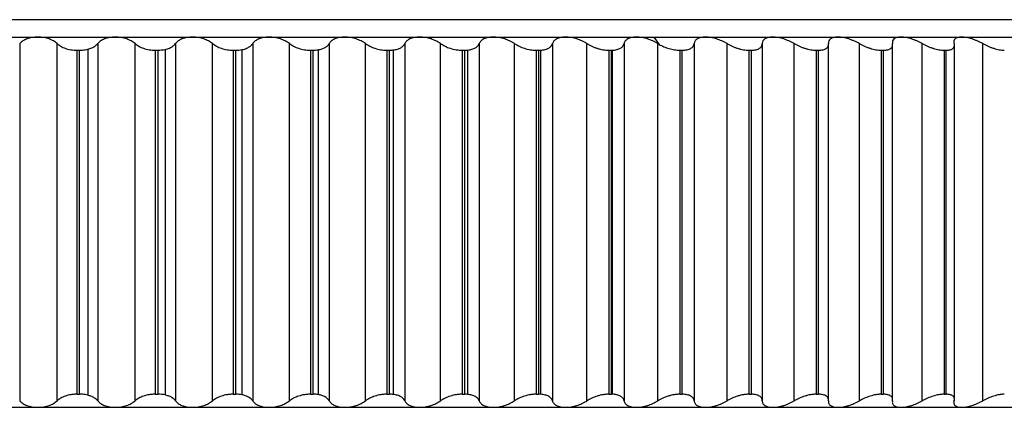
# Paper-space layout '_Posterior' of a CAD drawing. Header units: millimetres. Extents: x -40 to 45, y -10.9 to 46.3.
# Tile 6 of 8: x 1.2 to 23.9, y -8.9 to 0. Entities that reach past the tile are written whole.
import ezdxf

# ---------------------------------------------------------------- set-up
doc = ezdxf.new("R2010")
doc.units = ezdxf.units.MM

psp = doc.layouts.new('_Posterior')

# ---------------------------------------------------------------- linework, layer by layer
at = {"color": 7, "linetype": 'Continuous', "lineweight": 25}
for p, q in [((33.779, 0), (-20.233, 0)), ((-35.5, -0.4), (35.891, -0.4)), ((15.803, -0.4), (15.927, -0.567)), ((1.238, -0.548), (1.238, -8.752)), ((2.097, -8.752), (2.097, -0.548)), ((2.801, -0.678), (2.801, -8.622)), ((3.031, -0.548), (3.031, -8.752)), ((3.887, -8.752), (3.887, -0.548)), ((4.817, -0.548), (4.817, -8.752)), ((5.668, -8.752), (5.668, -0.548)), ((6.591, -0.548), (6.591, -8.752)), ((7.434, -8.752), (7.434, -0.548)), ((8.348, -0.548), (8.348, -8.752)), ((9.181, -8.752), (9.181, -0.548)), ((10.083, -0.548), (10.083, -8.752)), ((10.905, -8.752), (10.905, -0.548)), ((11.794, -0.548), (11.794, -8.752)), ((12.602, -8.752), (12.602, -0.548)), ((13.475, -0.548), (13.475, -8.752)), ((14.267, -8.752), (14.267, -0.548)), ((15.121, -0.548), (15.121, -8.752)), ((15.896, -8.752), (15.896, -0.548)), ((16.73, -0.548), (16.73, -8.752)), ((17.485, -8.752), (17.485, -0.548)), ((18.296, -0.548), (18.296, -8.752)), ((19.029, -8.752), (19.029, -0.548)), ((19.817, -8.755), (19.817, -0.546)), ((20.526, -8.752), (20.526, -0.548)), ((21.289, -8.755), (21.289, -0.546)), ((21.97, -8.752), (21.97, -0.548)), ((22.708, -8.755), (22.708, -0.546)), ((23.359, -8.752), (23.359, -0.548)), ((2.55, -0.7), (2.55, -8.6)), ((2.55, -0.7), (2.615, -0.7)), ((2.615, -8.6), (2.615, -0.7)), ((4.351, -0.7), (4.415, -0.7)), ((4.351, -0.7), (4.351, -8.6)), ((4.415, -8.6), (4.415, -0.7)), ((4.577, -0.683), (4.577, -8.617)), ((6.141, -0.7), (6.205, -0.7)), ((6.141, -0.7), (6.141, -8.6)), ((6.205, -8.6), (6.205, -0.7)), ((6.341, -0.688), (6.341, -8.612)), ((7.915, -0.7), (7.979, -0.7)), ((7.915, -0.7), (7.915, -8.6)), ((7.979, -8.6), (7.979, -0.7)), ((8.091, -0.692), (8.091, -8.608)), ((9.67, -0.7), (9.67, -8.6)), ((9.67, -0.7), (9.733, -0.7)), ((9.733, -8.6), (9.733, -0.7)), ((9.82, -0.695), (9.82, -8.605)), ((11.4, -0.7), (11.462, -0.7)), ((11.4, -0.7), (11.4, -8.6)), ((11.462, -8.6), (11.462, -0.7)), ((11.525, -0.697), (11.525, -8.603)), ((13.101, -0.7), (13.162, -0.7)), ((13.101, -0.7), (13.101, -8.6)), ((13.162, -8.6), (13.162, -0.7)), ((13.202, -0.699), (13.202, -8.601)), ((14.769, -0.7), (14.769, -8.6)), ((14.769, -0.7), (14.829, -0.7)), ((14.829, -8.6), (14.829, -0.7)), ((14.846, -0.7), (14.846, -8.6)), ((16.4, -0.7), (16.4, -8.6)), ((16.4, -0.7), (16.458, -0.7)), ((16.458, -8.6), (16.458, -0.7)), ((17.99, -0.7), (18.046, -0.7)), ((17.99, -0.7), (17.99, -8.6)), ((18.046, -8.6), (18.046, -0.7)), ((19.534, -0.7), (19.589, -0.7)), ((19.534, -0.7), (19.534, -8.6)), ((19.589, -8.6), (19.589, -0.7)), ((21.029, -0.7), (21.082, -0.7)), ((21.029, -0.7), (21.029, -8.6)), ((21.082, -8.6), (21.082, -0.7)), ((22.47, -0.7), (22.521, -0.7)), ((22.47, -0.7), (22.47, -8.6)), ((22.521, -8.6), (22.521, -0.7)), ((2.55, -8.6), (2.615, -8.6)), ((4.351, -8.6), (4.415, -8.6)), ((6.141, -8.6), (6.205, -8.6)), ((7.915, -8.6), (7.979, -8.6)), ((9.67, -8.6), (9.733, -8.6)), ((11.4, -8.6), (11.462, -8.6)), ((13.101, -8.6), (13.162, -8.6)), ((14.769, -8.6), (14.829, -8.6)), ((16.4, -8.6), (16.458, -8.6)), ((17.99, -8.6), (18.046, -8.6)), ((19.534, -8.6), (19.589, -8.6)), ((21.029, -8.6), (21.082, -8.6)), ((22.47, -8.6), (22.521, -8.6)), ((-35.5, -8.9), (35.5, -8.9))]:
    psp.add_line(p, q, dxfattribs=at)
for points, knots in [([(1.656, -0.4), (1.634, -0.401), (1.59, -0.402), (1.525, -0.41), (1.462, -0.423), (1.388, -0.447), (1.304, -0.487), (1.261, -0.527), (1.238, -0.548)], [0, 0, 0, 0, 0.120692, 0.24373, 0.369847, 0.499725, 0.734336, 1, 1, 1, 1]), ([(2.097, -0.548), (2.084, -0.537), (2.059, -0.515), (2.013, -0.487), (1.965, -0.462), (1.894, -0.434), (1.791, -0.406), (1.7, -0.402), (1.656, -0.4)], [0, 0, 0, 0, 0.136966, 0.265945, 0.387159, 0.500876, 0.756571, 1, 1, 1, 1]), ([(3.435, -0.4), (3.414, -0.401), (3.37, -0.402), (3.306, -0.41), (3.245, -0.423), (3.172, -0.447), (3.092, -0.487), (3.052, -0.527), (3.031, -0.548)], [0, 0, 0, 0, 0.120692, 0.24373, 0.369848, 0.499725, 0.734336, 1, 1, 1, 1]), ([(3.887, -0.548), (3.873, -0.537), (3.847, -0.515), (3.799, -0.487), (3.749, -0.462), (3.675, -0.434), (3.571, -0.406), (3.48, -0.402), (3.435, -0.4)], [0, 0, 0, 0, 0.136966, 0.265945, 0.387159, 0.500876, 0.756571, 1, 1, 1, 1]), ([(5.206, -0.4), (5.185, -0.401), (5.141, -0.402), (5.079, -0.41), (5.019, -0.423), (4.949, -0.447), (4.872, -0.487), (4.836, -0.527), (4.817, -0.548)], [0, 0, 0, 0, 0.120692, 0.24373, 0.369848, 0.499725, 0.734336, 1, 1, 1, 1]), ([(5.668, -0.548), (5.653, -0.537), (5.625, -0.515), (5.575, -0.487), (5.523, -0.462), (5.447, -0.434), (5.341, -0.406), (5.251, -0.402), (5.206, -0.4)], [0, 0, 0, 0, 0.136966, 0.265945, 0.387159, 0.500876, 0.756571, 1, 1, 1, 1]), ([(6.964, -0.4), (6.943, -0.401), (6.9, -0.402), (6.838, -0.41), (6.78, -0.423), (6.713, -0.447), (6.64, -0.487), (6.608, -0.527), (6.591, -0.548)], [0, 0, 0, 0, 0.120692, 0.24373, 0.369848, 0.499725, 0.734336, 1, 1, 1, 1]), ([(7.434, -0.548), (7.418, -0.537), (7.388, -0.515), (7.337, -0.487), (7.284, -0.462), (7.206, -0.434), (7.098, -0.406), (7.008, -0.402), (6.964, -0.4)], [0, 0, 0, 0, 0.136966, 0.265945, 0.387159, 0.500876, 0.756571, 1, 1, 1, 1]), ([(8.704, -0.4), (8.683, -0.401), (8.641, -0.402), (8.581, -0.41), (8.524, -0.423), (8.46, -0.447), (8.392, -0.487), (8.363, -0.527), (8.348, -0.548)], [0, 0, 0, 0, 0.120692, 0.24373, 0.369848, 0.499725, 0.734336, 1, 1, 1, 1]), ([(9.181, -0.548), (9.165, -0.537), (9.134, -0.515), (9.08, -0.487), (9.025, -0.462), (8.946, -0.434), (8.838, -0.406), (8.748, -0.402), (8.704, -0.4)], [0, 0, 0, 0, 0.136966, 0.265945, 0.387159, 0.500876, 0.756571, 1, 1, 1, 1]), ([(10.423, -0.4), (10.402, -0.401), (10.36, -0.402), (10.302, -0.41), (10.247, -0.423), (10.185, -0.447), (10.122, -0.487), (10.097, -0.527), (10.083, -0.548)], [0, 0, 0, 0, 0.120692, 0.24373, 0.369848, 0.499725, 0.734336, 1, 1, 1, 1]), ([(10.905, -0.548), (10.889, -0.537), (10.856, -0.515), (10.8, -0.487), (10.744, -0.462), (10.664, -0.434), (10.554, -0.406), (10.466, -0.402), (10.423, -0.4)], [0, 0, 0, 0, 0.136966, 0.265945, 0.387159, 0.500876, 0.756571, 1, 1, 1, 1]), ([(12.114, -0.4), (12.094, -0.401), (12.053, -0.402), (11.996, -0.41), (11.944, -0.423), (11.885, -0.447), (11.826, -0.487), (11.805, -0.527), (11.794, -0.548)], [0, 0, 0, 0, 0.120692, 0.24373, 0.369848, 0.499725, 0.734336, 1, 1, 1, 1]), ([(12.602, -0.548), (12.585, -0.537), (12.55, -0.515), (12.494, -0.487), (12.436, -0.462), (12.355, -0.434), (12.245, -0.406), (12.157, -0.402), (12.114, -0.4)], [0, 0, 0, 0, 0.136966, 0.265945, 0.387158, 0.500876, 0.756571, 1, 1, 1, 1]), ([(13.776, -0.4), (13.756, -0.401), (13.716, -0.402), (13.661, -0.41), (13.611, -0.423), (13.555, -0.447), (13.5, -0.487), (13.484, -0.527), (13.475, -0.548)], [0, 0, 0, 0, 0.120692, 0.24373, 0.369848, 0.499725, 0.734336, 1, 1, 1, 1]), ([(14.267, -0.548), (14.249, -0.537), (14.213, -0.515), (14.155, -0.487), (14.097, -0.462), (14.014, -0.434), (13.904, -0.406), (13.818, -0.402), (13.776, -0.4)], [0, 0, 0, 0, 0.136966, 0.265945, 0.387158, 0.500876, 0.756571, 1, 1, 1, 1]), ([(15.402, -0.4), (15.383, -0.401), (15.344, -0.402), (15.291, -0.41), (15.243, -0.423), (15.191, -0.447), (15.141, -0.487), (15.128, -0.527), (15.121, -0.548)], [0, 0, 0, 0, 0.120692, 0.24373, 0.369848, 0.499726, 0.734336, 1, 1, 1, 1]), ([(15.896, -0.548), (15.877, -0.537), (15.84, -0.515), (15.781, -0.487), (15.722, -0.462), (15.639, -0.434), (15.528, -0.406), (15.444, -0.402), (15.402, -0.4)], [0, 0, 0, 0, 0.136966, 0.265945, 0.387158, 0.500876, 0.756571, 1, 1, 1, 1]), ([(16.99, -0.4), (16.971, -0.401), (16.933, -0.402), (16.882, -0.41), (16.837, -0.423), (16.788, -0.447), (16.743, -0.487), (16.734, -0.527), (16.73, -0.548)], [0, 0, 0, 0, 0.120692, 0.24373, 0.369847, 0.499724, 0.734335, 1, 1, 1, 1]), ([(17.485, -0.548), (17.465, -0.537), (17.427, -0.515), (17.367, -0.487), (17.307, -0.462), (17.223, -0.434), (17.113, -0.406), (17.03, -0.402), (16.99, -0.4)], [0, 0, 0, 0, 0.1369651, 0.2659426, 0.3871553, 0.5008718, 0.7565691, 1, 1, 1, 1]), ([(18.535, -0.4), (18.516, -0.401), (18.48, -0.402), (18.431, -0.41), (18.388, -0.423), (18.343, -0.447), (18.303, -0.487), (18.298, -0.527), (18.296, -0.548)], [0, 0, 0, 0, 0.120692, 0.24373, 0.369847, 0.499724, 0.734335, 1, 1, 1, 1]), ([(19.029, -0.548), (19.009, -0.537), (18.97, -0.515), (18.909, -0.487), (18.848, -0.462), (18.764, -0.434), (18.655, -0.406), (18.574, -0.402), (18.535, -0.4)], [0, 0, 0, 0, 0.136965, 0.265943, 0.387156, 0.500872, 0.756569, 1, 1, 1, 1]), ([(20.032, -0.4), (20.015, -0.401), (19.979, -0.402), (19.933, -0.41), (19.893, -0.423), (19.851, -0.447), (19.817, -0.487), (19.816, -0.527), (19.816, -0.548)], [0, 0, 0, 0, 0.120692, 0.24373, 0.369847, 0.499724, 0.734335, 1, 1, 1, 1]), ([(20.526, -0.548), (20.505, -0.537), (20.466, -0.515), (20.403, -0.487), (20.342, -0.462), (20.258, -0.434), (20.15, -0.406), (20.071, -0.402), (20.032, -0.4)], [0, 0, 0, 0, 0.136966, 0.265943, 0.387156, 0.500873, 0.75657, 1, 1, 1, 1]), ([(21.48, -0.4), (21.463, -0.401), (21.429, -0.402), (21.385, -0.41), (21.347, -0.423), (21.31, -0.447), (21.28, -0.487), (21.284, -0.527), (21.285, -0.548)], [0, 0, 0, 0, 0.120692, 0.24373, 0.369847, 0.499724, 0.734335, 1, 1, 1, 1]), ([(21.97, -0.548), (21.949, -0.537), (21.909, -0.515), (21.846, -0.487), (21.785, -0.462), (21.701, -0.434), (21.593, -0.406), (21.517, -0.402), (21.48, -0.4)], [0, 0, 0, 0, 0.136966, 0.265944, 0.387157, 0.500874, 0.75657, 1, 1, 1, 1]), ([(22.873, -0.4), (22.856, -0.401), (22.824, -0.402), (22.783, -0.41), (22.748, -0.423), (22.714, -0.447), (22.69, -0.487), (22.698, -0.527), (22.702, -0.548)], [0, 0, 0, 0, 0.120692, 0.24373, 0.369847, 0.499724, 0.734335, 1, 1, 1, 1]), ([(23.359, -0.548), (23.338, -0.537), (23.297, -0.515), (23.233, -0.487), (23.172, -0.462), (23.089, -0.434), (22.982, -0.406), (22.909, -0.402), (22.873, -0.4)], [0, 0, 0, 0, 0.136966, 0.265944, 0.387157, 0.500874, 0.75657, 1, 1, 1, 1]), ([(2.097, -0.548), (2.109, -0.559), (2.133, -0.581), (2.178, -0.61), (2.228, -0.635), (2.284, -0.657), (2.345, -0.676), (2.411, -0.689), (2.48, -0.698), (2.527, -0.699), (2.55, -0.7)], [0, 0, 0, 0, 0.129351, 0.25442, 0.37715, 0.499598, 0.624418, 0.748827, 0.875523, 1, 1, 1, 1]), ([(2.615, -0.7), (2.636, -0.7), (2.679, -0.699), (2.742, -0.691), (2.781, -0.682), (2.801, -0.678)], [0, 0, 0, 0, 0.3317304, 0.6626528, 1, 1, 1, 1]), ([(2.801, -0.678), (2.818, -0.673), (2.852, -0.664), (2.897, -0.646), (2.946, -0.621), (2.993, -0.589), (3.018, -0.562), (3.031, -0.548)], [0, 0, 0, 0, 0.16309, 0.328299, 0.498024, 0.747105, 1, 1, 1, 1]), ([(3.887, -0.548), (3.9, -0.559), (3.926, -0.581), (3.973, -0.61), (4.025, -0.635), (4.083, -0.657), (4.145, -0.676), (4.212, -0.689), (4.281, -0.698), (4.328, -0.699), (4.351, -0.7)], [0, 0, 0, 0, 0.129351, 0.25442, 0.37715, 0.499598, 0.624418, 0.748827, 0.875523, 1, 1, 1, 1]), ([(4.577, -0.683), (4.595, -0.679), (4.631, -0.67), (4.68, -0.651), (4.731, -0.626), (4.78, -0.592), (4.805, -0.563), (4.817, -0.548)], [0, 0, 0, 0, 0.16329, 0.328477, 0.498406, 0.746986, 1, 1, 1, 1]), ([(5.668, -0.548), (5.682, -0.559), (5.709, -0.581), (5.758, -0.61), (5.812, -0.635), (5.871, -0.657), (5.935, -0.676), (6.002, -0.689), (6.072, -0.698), (6.118, -0.699), (6.141, -0.7)], [0, 0, 0, 0, 0.129351, 0.25442, 0.37715, 0.499598, 0.624418, 0.748826, 0.875523, 1, 1, 1, 1]), ([(6.341, -0.688), (6.361, -0.684), (6.4, -0.675), (6.452, -0.657), (6.505, -0.63), (6.555, -0.595), (6.579, -0.564), (6.591, -0.548)], [0, 0, 0, 0, 0.163288, 0.328361, 0.498558, 0.746953, 1, 1, 1, 1]), ([(7.434, -0.548), (7.449, -0.559), (7.478, -0.581), (7.529, -0.61), (7.584, -0.635), (7.645, -0.657), (7.709, -0.676), (7.777, -0.689), (7.847, -0.698), (7.893, -0.699), (7.915, -0.7)], [0, 0, 0, 0, 0.129351, 0.25442, 0.37715, 0.499598, 0.624418, 0.748826, 0.875523, 1, 1, 1, 1]), ([(8.091, -0.692), (8.106, -0.689), (8.138, -0.683), (8.181, -0.671), (8.22, -0.656), (8.266, -0.633), (8.315, -0.598), (8.336, -0.565), (8.348, -0.548)], [0, 0, 0, 0, 0.123319, 0.246674, 0.37174, 0.500126, 0.746504, 1, 1, 1, 1]), ([(9.181, -0.548), (9.197, -0.559), (9.228, -0.581), (9.281, -0.61), (9.338, -0.635), (9.399, -0.657), (9.464, -0.676), (9.532, -0.689), (9.602, -0.698), (9.647, -0.699), (9.67, -0.7)], [0, 0, 0, 0, 0.129351, 0.25442, 0.37715, 0.499598, 0.624418, 0.748826, 0.875523, 1, 1, 1, 1]), ([(9.82, -0.695), (9.837, -0.692), (9.87, -0.688), (9.915, -0.676), (9.957, -0.661), (10.004, -0.637), (10.053, -0.601), (10.073, -0.566), (10.083, -0.548)], [0, 0, 0, 0, 0.123412, 0.24662, 0.371551, 0.500055, 0.746225, 1, 1, 1, 1]), ([(10.905, -0.548), (10.922, -0.559), (10.954, -0.581), (11.009, -0.61), (11.067, -0.635), (11.129, -0.657), (11.195, -0.676), (11.264, -0.689), (11.333, -0.698), (11.378, -0.699), (11.4, -0.7)], [0, 0, 0, 0, 0.129351, 0.254419, 0.37715, 0.499597, 0.624418, 0.748826, 0.875523, 1, 1, 1, 1]), ([(11.525, -0.697), (11.543, -0.695), (11.578, -0.691), (11.625, -0.68), (11.669, -0.665), (11.718, -0.641), (11.767, -0.603), (11.785, -0.567), (11.794, -0.548)], [0, 0, 0, 0, 0.1235316, 0.2465713, 0.3713123, 0.4998647, 0.7458976, 1, 1, 1, 1]), ([(12.602, -0.548), (12.619, -0.559), (12.653, -0.581), (12.709, -0.61), (12.769, -0.635), (12.832, -0.657), (12.898, -0.676), (12.967, -0.689), (13.035, -0.698), (13.079, -0.699), (13.101, -0.7)], [0, 0, 0, 0, 0.129351, 0.254419, 0.37715, 0.499597, 0.624418, 0.748826, 0.875523, 1, 1, 1, 1]), ([(13.202, -0.699), (13.22, -0.697), (13.257, -0.694), (13.307, -0.684), (13.352, -0.67), (13.402, -0.645), (13.452, -0.606), (13.467, -0.568), (13.475, -0.548)], [0, 0, 0, 0, 0.123683, 0.246547, 0.371072, 0.499645, 0.745539, 1, 1, 1, 1]), ([(14.267, -0.548), (14.285, -0.559), (14.319, -0.581), (14.377, -0.61), (14.438, -0.635), (14.502, -0.657), (14.568, -0.676), (14.637, -0.689), (14.705, -0.698), (14.748, -0.699), (14.769, -0.7)], [0, 0, 0, 0, 0.129351, 0.254419, 0.377149, 0.499597, 0.624418, 0.748826, 0.875523, 1, 1, 1, 1]), ([(14.846, -0.7), (14.865, -0.699), (14.904, -0.697), (14.956, -0.687), (15.003, -0.673), (15.054, -0.649), (15.103, -0.609), (15.115, -0.569), (15.121, -0.548)], [0, 0, 0, 0, 0.123842, 0.249466, 0.373867, 0.499458, 0.745197, 1, 1, 1, 1]), ([(15.927, -0.567), (15.944, -0.577), (15.979, -0.596), (16.036, -0.621), (16.094, -0.644), (16.154, -0.663), (16.216, -0.679), (16.279, -0.691), (16.342, -0.699), (16.381, -0.7), (16.4, -0.7)], [0, 0, 0, 0, 0.128935, 0.253912, 0.376673, 0.499055, 0.623939, 0.748522, 0.875271, 1, 1, 1, 1]), ([(16.458, -0.7), (16.472, -0.7), (16.499, -0.699), (16.537, -0.695), (16.577, -0.688), (16.619, -0.676), (16.67, -0.652), (16.716, -0.611), (16.725, -0.57), (16.73, -0.548)], [0, 0, 0, 0, 0.082855, 0.165929, 0.250147, 0.374252, 0.499638, 0.745109, 1, 1, 1, 1]), ([(17.485, -0.548), (17.503, -0.559), (17.54, -0.581), (17.6, -0.61), (17.663, -0.635), (17.728, -0.657), (17.794, -0.676), (17.862, -0.689), (17.928, -0.698), (17.969, -0.699), (17.99, -0.7)], [0, 0, 0, 0, 0.129351, 0.254419, 0.377149, 0.499597, 0.624417, 0.748826, 0.875523, 1, 1, 1, 1]), ([(18.046, -0.7), (18.059, -0.7), (18.086, -0.699), (18.122, -0.695), (18.161, -0.688), (18.2, -0.676), (18.247, -0.652), (18.289, -0.611), (18.293, -0.57), (18.296, -0.548)], [0, 0, 0, 0, 0.082855, 0.165929, 0.250147, 0.374252, 0.499638, 0.745109, 1, 1, 1, 1]), ([(19.029, -0.548), (19.048, -0.559), (19.086, -0.581), (19.147, -0.61), (19.21, -0.635), (19.275, -0.657), (19.342, -0.676), (19.409, -0.689), (19.474, -0.698), (19.514, -0.699), (19.534, -0.7)], [0, 0, 0, 0, 0.1293508, 0.254419, 0.377149, 0.4995965, 0.6244172, 0.7488257, 0.8755229, 1, 1, 1, 1]), ([(19.589, -0.7), (19.601, -0.7), (19.627, -0.699), (19.661, -0.695), (19.699, -0.688), (19.735, -0.676), (19.779, -0.652), (19.815, -0.611), (19.815, -0.57), (19.816, -0.548)], [0, 0, 0, 0, 0.082855, 0.165929, 0.250146, 0.374252, 0.499638, 0.745109, 1, 1, 1, 1]), ([(20.526, -0.548), (20.545, -0.559), (20.584, -0.581), (20.646, -0.61), (20.709, -0.635), (20.775, -0.657), (20.841, -0.676), (20.906, -0.689), (20.97, -0.698), (21.009, -0.699), (21.029, -0.7)], [0, 0, 0, 0, 0.129351, 0.254419, 0.377149, 0.499596, 0.624417, 0.748826, 0.875523, 1, 1, 1, 1]), ([(21.082, -0.7), (21.094, -0.7), (21.118, -0.699), (21.151, -0.695), (21.186, -0.688), (21.221, -0.676), (21.26, -0.652), (21.291, -0.611), (21.287, -0.57), (21.285, -0.548)], [0, 0, 0, 0, 0.082855, 0.165929, 0.250146, 0.374251, 0.499638, 0.745109, 1, 1, 1, 1]), ([(21.97, -0.548), (21.99, -0.559), (22.03, -0.581), (22.092, -0.61), (22.156, -0.635), (22.221, -0.657), (22.287, -0.676), (22.351, -0.689), (22.414, -0.698), (22.451, -0.699), (22.47, -0.7)], [0, 0, 0, 0, 0.129351, 0.254419, 0.377149, 0.499596, 0.624417, 0.748825, 0.875523, 1, 1, 1, 1]), ([(22.521, -0.7), (22.533, -0.7), (22.556, -0.699), (22.588, -0.695), (22.621, -0.688), (22.653, -0.676), (22.688, -0.652), (22.714, -0.611), (22.706, -0.57), (22.702, -0.548)], [0, 0, 0, 0, 0.082854, 0.165929, 0.250146, 0.374251, 0.499638, 0.745109, 1, 1, 1, 1]), ([(23.359, -0.548), (23.38, -0.559), (23.42, -0.581), (23.483, -0.61), (23.547, -0.635), (23.612, -0.657), (23.676, -0.676), (23.74, -0.689), (23.801, -0.698), (23.837, -0.699), (23.855, -0.7)], [0, 0, 0, 0, 0.1293505, 0.2544185, 0.3771482, 0.4995956, 0.6244163, 0.7488252, 0.8755228, 1, 1, 1, 1]), ([(6.205, -0.7), (6.229, -0.699), (6.276, -0.698), (6.32, -0.691), (6.341, -0.688)], [0, 0, 0, 0, 0.498222, 1, 1, 1, 1]), ([(7.979, -0.7), (7.998, -0.7), (8.037, -0.699), (8.073, -0.694), (8.091, -0.692)], [0, 0, 0, 0, 0.49878, 1, 1, 1, 1]), ([(1.238, -8.752), (1.249, -8.763), (1.27, -8.785), (1.311, -8.813), (1.356, -8.838), (1.423, -8.866), (1.522, -8.894), (1.612, -8.898), (1.656, -8.9)], [0, 0, 0, 0, 0.136966, 0.265944, 0.387158, 0.500875, 0.756571, 1, 1, 1, 1]), ([(1.656, -8.9), (1.678, -8.899), (1.722, -8.898), (1.788, -8.89), (1.853, -8.877), (1.931, -8.853), (2.021, -8.813), (2.07, -8.773), (2.097, -8.752)], [0, 0, 0, 0, 0.1206916, 0.2437298, 0.3698472, 0.4997243, 0.7343355, 1, 1, 1, 1]), ([(2.55, -8.6), (2.534, -8.6), (2.504, -8.601), (2.457, -8.605), (2.405, -8.612), (2.346, -8.624), (2.265, -8.648), (2.173, -8.689), (2.122, -8.73), (2.097, -8.752)], [0, 0, 0, 0, 0.082854, 0.165928, 0.250146, 0.374251, 0.499638, 0.745109, 1, 1, 1, 1]), ([(2.801, -8.622), (2.781, -8.618), (2.742, -8.609), (2.679, -8.601), (2.636, -8.6), (2.615, -8.6)], [0, 0, 0, 0, 0.337347, 0.66827, 1, 1, 1, 1]), ([(3.031, -8.752), (3.023, -8.742), (3.007, -8.724), (2.975, -8.699), (2.933, -8.671), (2.877, -8.644), (2.826, -8.629), (2.801, -8.622)], [0, 0, 0, 0, 0.169936, 0.336521, 0.50159, 0.75364, 1, 1, 1, 1]), ([(3.031, -8.752), (3.041, -8.763), (3.061, -8.785), (3.099, -8.813), (3.141, -8.838), (3.206, -8.866), (3.302, -8.894), (3.392, -8.898), (3.435, -8.9)], [0, 0, 0, 0, 0.136966, 0.265944, 0.387158, 0.500875, 0.756571, 1, 1, 1, 1]), ([(3.435, -8.9), (3.457, -8.899), (3.501, -8.898), (3.568, -8.89), (3.633, -8.877), (3.713, -8.853), (3.806, -8.813), (3.859, -8.773), (3.887, -8.752)], [0, 0, 0, 0, 0.120692, 0.24373, 0.369847, 0.499724, 0.734335, 1, 1, 1, 1]), ([(4.351, -8.6), (4.335, -8.6), (4.305, -8.601), (4.258, -8.605), (4.205, -8.612), (4.146, -8.624), (4.063, -8.648), (3.968, -8.689), (3.914, -8.73), (3.887, -8.752)], [0, 0, 0, 0, 0.082854, 0.165928, 0.250146, 0.374251, 0.499638, 0.745109, 1, 1, 1, 1]), ([(4.817, -8.752), (4.809, -8.742), (4.793, -8.722), (4.761, -8.695), (4.718, -8.666), (4.658, -8.638), (4.604, -8.624), (4.577, -8.617)], [0, 0, 0, 0, 0.170019, 0.3364975, 0.5015661, 0.7538857, 1, 1, 1, 1]), ([(4.817, -8.752), (4.826, -8.763), (4.844, -8.785), (4.88, -8.813), (4.919, -8.838), (4.981, -8.866), (5.075, -8.894), (5.163, -8.898), (5.206, -8.9)], [0, 0, 0, 0, 0.136966, 0.265944, 0.387157, 0.500875, 0.75657, 1, 1, 1, 1]), ([(5.206, -8.9), (5.228, -8.899), (5.272, -8.898), (5.339, -8.89), (5.405, -8.877), (5.486, -8.853), (5.582, -8.813), (5.638, -8.773), (5.668, -8.752)], [0, 0, 0, 0, 0.120692, 0.24373, 0.369847, 0.499724, 0.734335, 1, 1, 1, 1]), ([(6.141, -8.6), (6.126, -8.6), (6.095, -8.601), (6.049, -8.605), (5.995, -8.612), (5.935, -8.624), (5.851, -8.648), (5.753, -8.689), (5.697, -8.73), (5.668, -8.752)], [0, 0, 0, 0, 0.082854, 0.165929, 0.250146, 0.374251, 0.499638, 0.745109, 1, 1, 1, 1]), ([(6.591, -8.752), (6.583, -8.741), (6.568, -8.72), (6.536, -8.692), (6.491, -8.662), (6.429, -8.632), (6.37, -8.619), (6.341, -8.612)], [0, 0, 0, 0, 0.170225, 0.336331, 0.500762, 0.753668, 1, 1, 1, 1]), ([(6.591, -8.752), (6.599, -8.763), (6.614, -8.785), (6.647, -8.813), (6.685, -8.838), (6.744, -8.866), (6.834, -8.894), (6.921, -8.898), (6.964, -8.9)], [0, 0, 0, 0, 0.136966, 0.265944, 0.387157, 0.500874, 0.75657, 1, 1, 1, 1]), ([(6.964, -8.9), (6.986, -8.899), (7.029, -8.898), (7.096, -8.89), (7.163, -8.877), (7.246, -8.853), (7.344, -8.813), (7.403, -8.773), (7.434, -8.752)], [0, 0, 0, 0, 0.1206916, 0.2437298, 0.3698472, 0.4997243, 0.7343355, 1, 1, 1, 1]), ([(7.915, -8.6), (7.9, -8.6), (7.87, -8.601), (7.824, -8.605), (7.77, -8.612), (7.71, -8.624), (7.624, -8.648), (7.524, -8.689), (7.464, -8.73), (7.434, -8.752)], [0, 0, 0, 0, 0.082854, 0.165929, 0.250146, 0.374251, 0.499638, 0.745109, 1, 1, 1, 1]), ([(8.348, -8.752), (8.34, -8.74), (8.327, -8.718), (8.295, -8.688), (8.249, -8.657), (8.184, -8.627), (8.121, -8.614), (8.091, -8.608)], [0, 0, 0, 0, 0.170525, 0.336546, 0.500853, 0.75378, 1, 1, 1, 1]), ([(8.348, -8.752), (8.355, -8.763), (8.368, -8.785), (8.399, -8.813), (8.434, -8.838), (8.49, -8.866), (8.576, -8.894), (8.662, -8.898), (8.704, -8.9)], [0, 0, 0, 0, 0.136966, 0.265944, 0.387157, 0.500874, 0.75657, 1, 1, 1, 1]), ([(8.704, -8.9), (8.726, -8.899), (8.769, -8.898), (8.836, -8.89), (8.903, -8.877), (8.987, -8.853), (9.087, -8.813), (9.149, -8.773), (9.181, -8.752)], [0, 0, 0, 0, 0.120692, 0.24373, 0.369847, 0.499724, 0.734335, 1, 1, 1, 1]), ([(9.67, -8.6), (9.655, -8.6), (9.625, -8.601), (9.579, -8.605), (9.526, -8.612), (9.465, -8.624), (9.378, -8.648), (9.276, -8.689), (9.213, -8.73), (9.181, -8.752)], [0, 0, 0, 0, 0.082854, 0.165929, 0.250146, 0.374251, 0.499638, 0.745109, 1, 1, 1, 1]), ([(10.083, -8.752), (10.077, -8.74), (10.064, -8.716), (10.033, -8.685), (9.987, -8.652), (9.919, -8.622), (9.853, -8.611), (9.82, -8.605)], [0, 0, 0, 0, 0.170816, 0.336731, 0.500904, 0.753827, 1, 1, 1, 1]), ([(10.083, -8.752), (10.089, -8.763), (10.101, -8.785), (10.128, -8.813), (10.161, -8.838), (10.214, -8.866), (10.297, -8.894), (10.381, -8.898), (10.423, -8.9)], [0, 0, 0, 0, 0.136966, 0.265943, 0.387157, 0.500873, 0.75657, 1, 1, 1, 1]), ([(10.423, -8.9), (10.444, -8.899), (10.486, -8.898), (10.553, -8.89), (10.62, -8.877), (10.705, -8.853), (10.807, -8.813), (10.871, -8.773), (10.905, -8.752)], [0, 0, 0, 0, 0.120692, 0.24373, 0.369847, 0.499724, 0.734335, 1, 1, 1, 1]), ([(11.4, -8.6), (11.385, -8.6), (11.356, -8.601), (11.31, -8.605), (11.257, -8.612), (11.196, -8.624), (11.109, -8.648), (11.004, -8.689), (10.939, -8.73), (10.905, -8.752)], [0, 0, 0, 0, 0.082855, 0.165929, 0.250146, 0.374251, 0.499638, 0.745109, 1, 1, 1, 1]), ([(11.794, -8.752), (11.788, -8.739), (11.777, -8.714), (11.747, -8.681), (11.7, -8.648), (11.63, -8.617), (11.56, -8.608), (11.525, -8.603)], [0, 0, 0, 0, 0.171089, 0.336856, 0.500855, 0.753789, 1, 1, 1, 1]), ([(11.794, -8.752), (11.799, -8.763), (11.808, -8.785), (11.833, -8.813), (11.863, -8.838), (11.912, -8.866), (11.991, -8.894), (12.074, -8.898), (12.114, -8.9)], [0, 0, 0, 0, 0.136965, 0.265943, 0.387156, 0.500873, 0.75657, 1, 1, 1, 1]), ([(12.114, -8.9), (12.135, -8.899), (12.177, -8.898), (12.244, -8.89), (12.311, -8.877), (12.396, -8.853), (12.5, -8.813), (12.567, -8.773), (12.602, -8.752)], [0, 0, 0, 0, 0.120692, 0.24373, 0.369847, 0.499724, 0.734335, 1, 1, 1, 1]), ([(13.101, -8.6), (13.087, -8.6), (13.058, -8.601), (13.013, -8.605), (12.96, -8.612), (12.899, -8.624), (12.811, -8.648), (12.705, -8.689), (12.637, -8.73), (12.602, -8.752)], [0, 0, 0, 0, 0.082855, 0.165929, 0.250147, 0.374252, 0.499638, 0.745109, 1, 1, 1, 1]), ([(13.475, -8.752), (13.471, -8.742), (13.465, -8.722), (13.446, -8.695), (13.422, -8.671), (13.391, -8.649), (13.353, -8.631), (13.308, -8.617), (13.258, -8.606), (13.22, -8.603), (13.202, -8.601)], [0, 0, 0, 0, 0.129054, 0.254349, 0.377513, 0.50026, 0.625288, 0.749457, 0.87577, 1, 1, 1, 1]), ([(13.475, -8.752), (13.478, -8.763), (13.486, -8.785), (13.507, -8.813), (13.534, -8.838), (13.58, -8.866), (13.656, -8.894), (13.736, -8.898), (13.776, -8.9)], [0, 0, 0, 0, 0.136965, 0.265943, 0.387156, 0.500872, 0.756569, 1, 1, 1, 1]), ([(13.776, -8.9), (13.796, -8.899), (13.838, -8.898), (13.903, -8.89), (13.971, -8.877), (14.056, -8.853), (14.162, -8.813), (14.23, -8.773), (14.267, -8.752)], [0, 0, 0, 0, 0.120692, 0.24373, 0.369847, 0.499724, 0.734335, 1, 1, 1, 1]), ([(14.769, -8.6), (14.755, -8.6), (14.727, -8.601), (14.682, -8.605), (14.63, -8.612), (14.569, -8.624), (14.481, -8.648), (14.373, -8.689), (14.303, -8.73), (14.267, -8.752)], [0, 0, 0, 0, 0.082855, 0.165929, 0.250147, 0.374252, 0.499638, 0.745109, 1, 1, 1, 1]), ([(15.121, -8.752), (15.119, -8.741), (15.114, -8.72), (15.097, -8.692), (15.073, -8.667), (15.042, -8.645), (15.003, -8.627), (14.957, -8.613), (14.905, -8.603), (14.865, -8.601), (14.846, -8.6)], [0, 0, 0, 0, 0.129222, 0.254387, 0.377301, 0.499871, 0.624776, 0.749012, 0.875563, 1, 1, 1, 1]), ([(15.121, -8.752), (15.124, -8.763), (15.129, -8.785), (15.148, -8.813), (15.172, -8.838), (15.214, -8.866), (15.285, -8.894), (15.364, -8.898), (15.402, -8.9)], [0, 0, 0, 0, 0.136965, 0.265942, 0.387155, 0.500871, 0.756569, 1, 1, 1, 1]), ([(15.402, -8.9), (15.422, -8.899), (15.463, -8.898), (15.528, -8.89), (15.595, -8.877), (15.681, -8.853), (15.787, -8.813), (15.858, -8.773), (15.896, -8.752)], [0, 0, 0, 0, 0.120692, 0.24373, 0.369847, 0.499724, 0.734335, 1, 1, 1, 1]), ([(16.4, -8.6), (16.386, -8.6), (16.359, -8.601), (16.315, -8.605), (16.263, -8.612), (16.203, -8.624), (16.114, -8.648), (16.005, -8.689), (15.933, -8.73), (15.896, -8.752)], [0, 0, 0, 0, 0.082855, 0.165929, 0.250147, 0.374252, 0.499638, 0.745109, 1, 1, 1, 1]), ([(16.73, -8.752), (16.728, -8.741), (16.725, -8.719), (16.71, -8.69), (16.688, -8.665), (16.658, -8.643), (16.619, -8.624), (16.572, -8.611), (16.519, -8.602), (16.479, -8.601), (16.458, -8.6)], [0, 0, 0, 0, 0.129351, 0.254419, 0.377149, 0.499597, 0.624418, 0.748826, 0.875523, 1, 1, 1, 1]), ([(16.73, -8.752), (16.731, -8.763), (16.734, -8.785), (16.75, -8.813), (16.771, -8.838), (16.81, -8.866), (16.877, -8.894), (16.953, -8.898), (16.99, -8.9)], [0, 0, 0, 0, 0.136966, 0.265945, 0.387158, 0.500876, 0.756571, 1, 1, 1, 1]), ([(16.99, -8.9), (17.009, -8.899), (17.049, -8.898), (17.113, -8.89), (17.18, -8.877), (17.265, -8.853), (17.373, -8.813), (17.446, -8.773), (17.485, -8.752)], [0, 0, 0, 0, 0.120692, 0.24373, 0.369848, 0.499726, 0.734336, 1, 1, 1, 1]), ([(17.99, -8.6), (17.976, -8.6), (17.949, -8.601), (17.906, -8.605), (17.855, -8.612), (17.795, -8.624), (17.707, -8.648), (17.597, -8.689), (17.522, -8.73), (17.485, -8.752)], [0, 0, 0, 0, 0.082855, 0.165929, 0.250147, 0.374252, 0.499638, 0.745109, 1, 1, 1, 1]), ([(18.296, -8.752), (18.295, -8.741), (18.294, -8.719), (18.283, -8.69), (18.264, -8.665), (18.236, -8.643), (18.201, -8.624), (18.156, -8.611), (18.105, -8.602), (18.066, -8.601), (18.046, -8.6)], [0, 0, 0, 0, 0.129351, 0.254419, 0.37715, 0.499597, 0.624418, 0.748826, 0.875523, 1, 1, 1, 1]), ([(18.296, -8.752), (18.296, -8.763), (18.297, -8.785), (18.309, -8.813), (18.328, -8.838), (18.363, -8.866), (18.425, -8.894), (18.499, -8.898), (18.535, -8.9)], [0, 0, 0, 0, 0.136966, 0.265945, 0.387158, 0.500876, 0.756571, 1, 1, 1, 1]), ([(18.535, -8.9), (18.554, -8.899), (18.592, -8.898), (18.655, -8.89), (18.721, -8.877), (18.807, -8.853), (18.915, -8.813), (18.989, -8.773), (19.029, -8.752)], [0, 0, 0, 0, 0.120692, 0.24373, 0.369848, 0.499725, 0.734336, 1, 1, 1, 1]), ([(19.534, -8.6), (19.521, -8.6), (19.494, -8.601), (19.452, -8.605), (19.402, -8.612), (19.343, -8.624), (19.254, -8.648), (19.144, -8.689), (19.068, -8.73), (19.029, -8.752)], [0, 0, 0, 0, 0.082855, 0.165929, 0.250147, 0.374252, 0.499638, 0.745109, 1, 1, 1, 1]), ([(19.816, -8.752), (19.816, -8.741), (19.817, -8.719), (19.809, -8.69), (19.793, -8.665), (19.769, -8.643), (19.736, -8.624), (19.694, -8.611), (19.646, -8.602), (19.608, -8.601), (19.589, -8.6)], [0, 0, 0, 0, 0.129351, 0.254419, 0.37715, 0.499597, 0.624418, 0.748826, 0.875523, 1, 1, 1, 1]), ([(19.816, -8.752), (19.815, -8.763), (19.814, -8.785), (19.823, -8.813), (19.838, -8.838), (19.869, -8.866), (19.927, -8.894), (19.998, -8.898), (20.032, -8.9)], [0, 0, 0, 0, 0.136966, 0.265945, 0.387159, 0.500876, 0.756571, 1, 1, 1, 1]), ([(20.032, -8.9), (20.051, -8.899), (20.088, -8.898), (20.15, -8.89), (20.215, -8.877), (20.3, -8.853), (20.409, -8.813), (20.485, -8.773), (20.526, -8.752)], [0, 0, 0, 0, 0.1206918, 0.2437302, 0.3698478, 0.4997252, 0.734336, 1, 1, 1, 1]), ([(21.029, -8.6), (21.016, -8.6), (20.99, -8.601), (20.949, -8.605), (20.9, -8.612), (20.841, -8.624), (20.754, -8.648), (20.643, -8.689), (20.565, -8.73), (20.526, -8.752)], [0, 0, 0, 0, 0.082855, 0.165929, 0.250147, 0.374252, 0.499638, 0.745109, 1, 1, 1, 1]), ([(21.285, -8.752), (21.287, -8.741), (21.291, -8.719), (21.285, -8.69), (21.272, -8.665), (21.251, -8.643), (21.221, -8.624), (21.182, -8.611), (21.136, -8.602), (21.1, -8.601), (21.082, -8.6)], [0, 0, 0, 0, 0.129351, 0.25442, 0.37715, 0.499598, 0.624418, 0.748826, 0.875523, 1, 1, 1, 1]), ([(21.285, -8.752), (21.284, -8.763), (21.28, -8.785), (21.286, -8.813), (21.299, -8.838), (21.326, -8.866), (21.379, -8.894), (21.447, -8.898), (21.48, -8.9)], [0, 0, 0, 0, 0.136966, 0.265945, 0.387159, 0.500876, 0.756571, 1, 1, 1, 1]), ([(21.48, -8.9), (21.498, -8.899), (21.534, -8.898), (21.594, -8.89), (21.658, -8.877), (21.743, -8.853), (21.851, -8.813), (21.929, -8.773), (21.97, -8.752)], [0, 0, 0, 0, 0.120692, 0.24373, 0.369848, 0.499725, 0.734336, 1, 1, 1, 1]), ([(22.47, -8.6), (22.458, -8.6), (22.433, -8.601), (22.393, -8.605), (22.345, -8.612), (22.287, -8.624), (22.2, -8.648), (22.09, -8.689), (22.01, -8.73), (21.97, -8.752)], [0, 0, 0, 0, 0.082855, 0.165929, 0.250147, 0.374252, 0.499638, 0.745109, 1, 1, 1, 1]), ([(22.702, -8.752), (22.704, -8.741), (22.71, -8.719), (22.708, -8.69), (22.698, -8.665), (22.68, -8.643), (22.653, -8.624), (22.617, -8.611), (22.574, -8.602), (22.539, -8.601), (22.521, -8.6)], [0, 0, 0, 0, 0.129351, 0.25442, 0.37715, 0.499598, 0.624418, 0.748826, 0.875523, 1, 1, 1, 1]), ([(22.702, -8.752), (22.699, -8.763), (22.693, -8.785), (22.696, -8.813), (22.705, -8.838), (22.728, -8.866), (22.776, -8.894), (22.841, -8.898), (22.873, -8.9)], [0, 0, 0, 0, 0.136966, 0.265945, 0.387159, 0.500876, 0.756571, 1, 1, 1, 1]), ([(22.873, -8.9), (22.89, -8.899), (22.925, -8.898), (22.984, -8.89), (23.047, -8.877), (23.13, -8.853), (23.239, -8.813), (23.317, -8.773), (23.359, -8.752)], [0, 0, 0, 0, 0.120692, 0.24373, 0.369848, 0.499725, 0.734336, 1, 1, 1, 1]), ([(23.855, -8.6), (23.843, -8.6), (23.82, -8.601), (23.781, -8.605), (23.734, -8.612), (23.677, -8.624), (23.591, -8.648), (23.481, -8.689), (23.4, -8.73), (23.359, -8.752)], [0, 0, 0, 0, 0.082855, 0.165929, 0.250146, 0.374252, 0.499638, 0.74511, 1, 1, 1, 1])]:
    psp.add_open_spline(points, degree=3, knots=knots, dxfattribs=at)
for points in [[(15.896, -0.548), (15.906, -0.555), (15.916, -0.561), (15.927, -0.567)], [(4.415, -0.7), (4.472, -0.7), (4.527, -0.694), (4.577, -0.683)], [(9.733, -0.7), (9.763, -0.7), (9.792, -0.698), (9.82, -0.695)], [(11.462, -0.7), (11.484, -0.7), (11.505, -0.699), (11.525, -0.697)], [(13.162, -0.7), (13.176, -0.7), (13.189, -0.7), (13.202, -0.699)], [(14.829, -0.7), (14.835, -0.7), (14.84, -0.7), (14.846, -0.7)], [(4.577, -8.617), (4.527, -8.606), (4.472, -8.6), (4.415, -8.6)], [(6.341, -8.612), (6.299, -8.604), (6.253, -8.6), (6.205, -8.6)], [(8.091, -8.608), (8.056, -8.603), (8.018, -8.6), (7.979, -8.6)], [(9.82, -8.605), (9.792, -8.602), (9.763, -8.6), (9.733, -8.6)], [(11.525, -8.603), (11.505, -8.601), (11.484, -8.6), (11.462, -8.6)], [(13.202, -8.601), (13.189, -8.6), (13.176, -8.6), (13.162, -8.6)], [(14.846, -8.6), (14.84, -8.6), (14.835, -8.6), (14.829, -8.6)]]:
    psp.add_open_spline(points, degree=3, dxfattribs=at)

doc.saveas('drawing.dxf')
